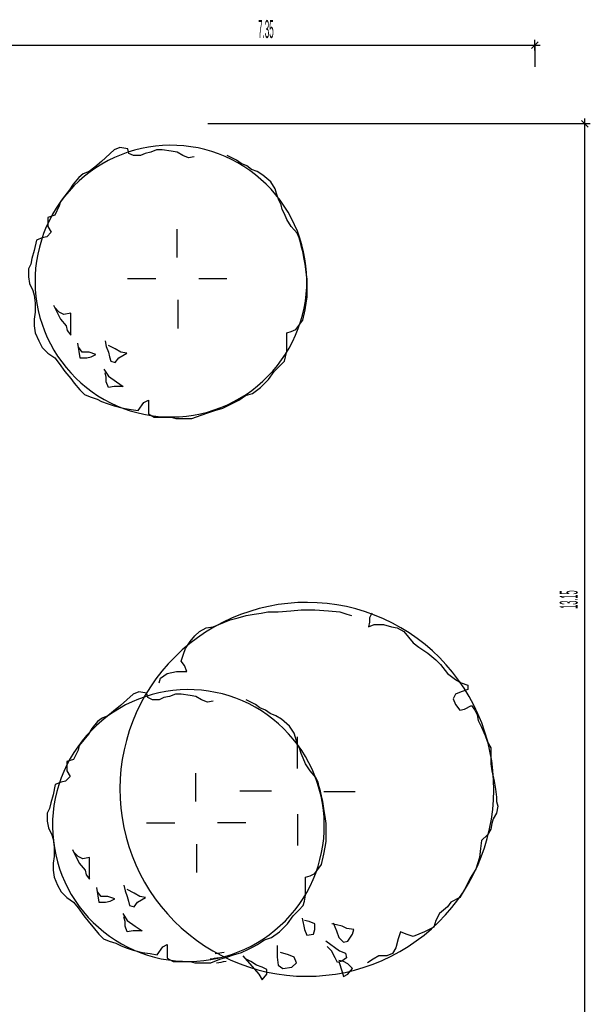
# Model space of a CAD drawing. Extents: x -9 to 2291, y 18 to 1401.
# Tile 17 of 19: x 63.47 to 71.39, y 95 to 108.67. Entities that reach past the tile are written whole.
import ezdxf

# ---------------------------------------------------------------- set-up
doc = ezdxf.new("R2010")
doc.units = 0
doc.linetypes.add('KCONTINUOUS', pattern=[0])
doc.layers.add('GRUNDRISS_BEMA_UNG', color=7, linetype='CONTINUOUS')
doc.layers.add('W01_GRUNDRISS', color=7, linetype='CONTINUOUS')

msp = doc.modelspace()

# ---------------------------------------------------------------- linework, layer by layer
at = {"layer": 'GRUNDRISS_BEMA_UNG', "color": 7, "linetype": 'KCONTINUOUS'}
for p, q in [((70.58, 108.274), (70.67, 108.364)), ((70.625, 108.244), (70.625, 108.394)), ((63.275, 108.319), (66.626, 108.319)), ((66.626, 108.319), (70.625, 108.319)), ((70.55, 108.319), (70.7, 108.319)), ((70.625, 108.319), (70.625, 108.019)), ((71.365, 107.181), (71.275, 107.271)), ((71.32, 107.151), (71.32, 107.301)), ((71.32, 107.226), (66.086, 107.226)), ((71.395, 107.226), (71.245, 107.226)), ((71.32, 94.076), (71.32, 107.226))]:
    msp.add_line(p, q, dxfattribs=at)
at = {"layer": 'W01_GRUNDRISS', "color": 7, "linetype": 'KCONTINUOUS'}
for p, q in [((64.783, 106.864), (64.608, 106.706)), ((64.862, 106.896), (64.783, 106.864)), ((64.973, 106.88), (64.862, 106.896)), ((64.989, 106.817), (64.973, 106.88)), ((65.291, 106.833), (65.212, 106.817)), ((65.37, 106.864), (65.291, 106.833)), ((65.45, 106.864), (65.37, 106.864)), ((65.577, 106.848), (65.45, 106.864)), ((65.656, 106.833), (65.577, 106.848)), ((65.735, 106.785), (65.656, 106.833)), ((64.608, 106.706), (64.513, 106.626)), ((65.053, 106.785), (64.989, 106.817)), ((65.148, 106.785), (65.053, 106.785)), ((65.212, 106.817), (65.148, 106.785)), ((65.815, 106.753), (65.735, 106.785)), ((65.894, 106.769), (65.815, 106.753)), ((66.418, 106.753), (66.354, 106.785)), ((66.481, 106.721), (66.418, 106.753)), ((66.545, 106.674), (66.481, 106.721)), ((64.434, 106.563), (64.354, 106.531)), ((64.513, 106.626), (64.434, 106.563)), ((66.624, 106.642), (66.545, 106.674)), ((66.688, 106.594), (66.624, 106.642)), ((66.767, 106.563), (66.688, 106.594)), ((66.846, 106.515), (66.767, 106.563)), ((64.291, 106.483), (64.212, 106.388)), ((64.354, 106.531), (64.291, 106.483)), ((66.957, 106.42), (66.846, 106.515)), ((67.021, 106.325), (66.957, 106.42)), ((64.164, 106.309), (64.1, 106.229)), ((64.212, 106.388), (64.164, 106.309)), ((67.037, 106.261), (67.021, 106.325)), ((64.037, 106.15), (64.021, 106.087)), ((64.1, 106.229), (64.037, 106.15)), ((67.069, 106.166), (67.037, 106.261)), ((67.1, 106.102), (67.069, 106.166)), ((64.021, 106.087), (63.958, 105.96)), ((67.116, 106.039), (67.1, 106.102)), ((67.148, 105.975), (67.116, 106.039)), ((63.958, 105.96), (63.862, 105.928)), ((63.862, 105.928), (63.862, 105.864)), ((63.862, 105.864), (63.862, 105.801)), ((67.18, 105.896), (67.148, 105.975)), ((67.243, 105.801), (67.18, 105.896)), ((63.862, 105.801), (63.91, 105.721)), ((65.656, 105.372), (65.656, 105.766)), ((67.323, 105.706), (67.243, 105.801)), ((63.704, 105.61), (63.672, 105.467)), ((63.783, 105.642), (63.704, 105.61)), ((63.846, 105.658), (63.783, 105.642)), ((63.91, 105.721), (63.846, 105.658)), ((67.354, 105.642), (67.323, 105.706)), ((67.37, 105.579), (67.354, 105.642)), ((63.672, 105.467), (63.64, 105.356)), ((67.386, 105.515), (67.37, 105.579)), ((67.402, 105.452), (67.386, 105.515)), ((63.64, 105.356), (63.624, 105.277)), ((67.418, 105.372), (67.402, 105.452)), ((67.434, 105.277), (67.418, 105.372)), ((63.624, 105.277), (63.593, 105.214)), ((63.593, 105.214), (63.593, 105.102)), ((67.45, 105.166), (67.434, 105.277)), ((63.593, 105.102), (63.608, 105.007)), ((65.364, 105.072), (64.97, 105.072)), ((65.957, 105.08), (66.35, 105.08)), ((67.465, 105.071), (67.45, 105.166)), ((67.465, 105.007), (67.465, 105.071)), ((63.608, 105.007), (63.656, 104.912)), ((63.656, 104.912), (63.672, 104.848)), ((67.465, 104.896), (67.465, 105.007)), ((63.672, 104.848), (63.688, 104.737)), ((65.665, 104.78), (65.665, 104.386)), ((67.45, 104.737), (67.465, 104.817)), ((67.465, 104.817), (67.465, 104.896)), ((63.688, 104.737), (63.688, 104.61)), ((63.942, 104.706), (64.037, 104.515)), ((64.021, 104.61), (63.958, 104.674)), ((67.402, 104.499), (67.434, 104.642)), ((67.434, 104.642), (67.45, 104.737)), ((63.688, 104.61), (63.672, 104.515)), ((63.672, 104.515), (63.672, 104.42)), ((64.085, 104.579), (64.021, 104.61)), ((64.037, 104.515), (64.116, 104.42)), ((64.18, 104.595), (64.085, 104.579)), ((64.18, 104.499), (64.18, 104.595)), ((64.18, 104.436), (64.18, 104.499)), ((67.307, 104.372), (67.402, 104.499)), ((63.672, 104.42), (63.688, 104.325)), ((64.116, 104.42), (64.132, 104.356)), ((64.18, 104.372), (64.18, 104.436)), ((64.18, 104.293), (64.18, 104.372)), ((67.243, 104.341), (67.307, 104.372)), ((63.688, 104.325), (63.735, 104.214)), ((64.132, 104.356), (64.18, 104.293)), ((67.18, 104.325), (67.243, 104.341)), ((67.18, 104.229), (67.18, 104.325)), ((67.18, 104.15), (67.18, 104.229)), ((63.735, 104.214), (63.783, 104.118)), ((63.783, 104.118), (63.862, 104.039)), ((64.275, 104.182), (64.307, 103.975)), ((64.339, 104.055), (64.291, 104.118)), ((64.656, 104.214), (64.672, 104.134)), ((64.672, 104.134), (64.704, 104.055)), ((64.799, 104.102), (64.704, 104.15)), ((64.878, 104.055), (64.799, 104.102)), ((67.18, 104.071), (67.18, 104.15)), ((63.862, 104.039), (63.958, 103.975)), ((63.958, 103.975), (64.021, 103.896)), ((64.307, 103.975), (64.402, 103.975)), ((64.434, 104.055), (64.339, 104.055)), ((64.402, 103.975), (64.466, 103.991)), ((64.529, 104.023), (64.434, 104.055)), ((64.466, 103.991), (64.529, 104.023)), ((64.704, 104.055), (64.719, 103.991)), ((64.719, 103.991), (64.735, 103.928)), ((64.799, 103.912), (64.846, 103.975)), ((64.846, 103.975), (64.958, 104.039)), ((64.958, 104.039), (64.878, 104.055)), ((67.148, 103.928), (67.164, 103.991)), ((67.164, 103.991), (67.18, 104.071)), ((64.021, 103.896), (64.1, 103.785)), ((64.64, 103.817), (64.704, 103.722)), ((64.735, 103.928), (64.799, 103.912)), ((67.005, 103.785), (67.084, 103.864)), ((67.084, 103.864), (67.148, 103.928)), ((64.1, 103.785), (64.18, 103.69)), ((64.18, 103.69), (64.227, 103.626)), ((64.672, 103.706), (64.656, 103.769)), ((64.672, 103.642), (64.672, 103.706)), ((64.704, 103.722), (64.815, 103.642)), ((66.926, 103.674), (67.005, 103.785)), ((64.227, 103.626), (64.307, 103.531)), ((64.704, 103.563), (64.672, 103.642)), ((64.783, 103.579), (64.704, 103.563)), ((64.846, 103.579), (64.783, 103.579)), ((64.815, 103.642), (64.91, 103.579)), ((64.91, 103.579), (64.846, 103.579)), ((66.704, 103.483), (66.815, 103.563)), ((66.815, 103.563), (66.926, 103.674)), ((64.307, 103.531), (64.37, 103.468)), ((64.37, 103.468), (64.45, 103.436)), ((64.45, 103.436), (64.545, 103.404)), ((64.545, 103.404), (64.608, 103.372)), ((66.513, 103.388), (66.608, 103.452)), ((66.608, 103.452), (66.704, 103.483)), ((64.608, 103.372), (64.688, 103.341)), ((64.688, 103.341), (64.783, 103.309)), ((64.783, 103.309), (64.91, 103.277)), ((64.91, 103.277), (65.021, 103.261)), ((65.116, 103.245), (65.196, 103.356)), ((65.196, 103.356), (65.259, 103.388)), ((65.259, 103.388), (65.259, 103.293)), ((65.259, 103.293), (65.259, 103.198)), ((66.18, 103.245), (66.291, 103.277)), ((66.291, 103.277), (66.386, 103.325)), ((66.386, 103.325), (66.45, 103.356)), ((66.45, 103.356), (66.513, 103.388)), ((65.021, 103.261), (65.116, 103.245)), ((65.259, 103.198), (65.338, 103.15)), ((65.338, 103.15), (65.45, 103.15)), ((65.45, 103.15), (65.513, 103.15)), ((65.513, 103.15), (65.577, 103.15)), ((65.577, 103.15), (65.64, 103.134)), ((65.64, 103.134), (65.719, 103.134)), ((65.719, 103.134), (65.783, 103.134)), ((65.783, 103.134), (65.862, 103.134)), ((65.862, 103.134), (65.989, 103.182)), ((65.989, 103.182), (66.084, 103.214)), ((66.084, 103.214), (66.18, 103.245)), ((66.506, 100.367), (66.617, 100.399)), ((66.617, 100.399), (66.728, 100.415)), ((66.728, 100.415), (66.823, 100.431)), ((66.823, 100.431), (66.918, 100.447)), ((66.918, 100.447), (67.061, 100.447)), ((67.061, 100.447), (67.236, 100.463)), ((67.236, 100.463), (67.379, 100.478)), ((67.379, 100.478), (67.569, 100.478)), ((67.569, 100.478), (67.759, 100.463)), ((67.759, 100.463), (67.918, 100.447)), ((67.918, 100.447), (68.013, 100.415)), ((68.013, 100.415), (68.077, 100.399)), ((68.363, 100.431), (68.331, 100.367)), ((66.156, 100.24), (66.236, 100.272)), ((66.236, 100.272), (66.394, 100.336)), ((66.394, 100.336), (66.506, 100.367)), ((68.331, 100.304), (68.315, 100.24)), ((68.315, 100.24), (68.394, 100.272)), ((68.331, 100.367), (68.331, 100.304)), ((68.394, 100.272), (68.458, 100.272)), ((68.458, 100.272), (68.521, 100.272)), ((68.521, 100.272), (68.632, 100.24)), ((65.902, 100.113), (65.966, 100.177)), ((65.966, 100.177), (66.061, 100.224)), ((66.061, 100.224), (66.156, 100.24)), ((68.632, 100.24), (68.712, 100.224)), ((68.712, 100.224), (68.807, 100.177)), ((68.807, 100.177), (68.871, 100.097)), ((65.775, 99.939), (65.839, 100.034)), ((65.839, 100.034), (65.902, 100.113)), ((68.871, 100.097), (68.934, 100.018)), ((68.934, 100.018), (69.013, 99.955)), ((65.712, 99.764), (65.744, 99.859)), ((65.744, 99.859), (65.775, 99.939)), ((69.013, 99.955), (69.14, 99.875)), ((69.14, 99.875), (69.251, 99.78)), ((65.76, 99.701), (65.712, 99.764)), ((69.251, 99.78), (69.315, 99.717)), ((69.315, 99.717), (69.41, 99.59)), ((65.426, 99.526), (65.521, 99.59)), ((65.521, 99.59), (65.585, 99.605)), ((65.585, 99.605), (65.648, 99.621)), ((65.648, 99.621), (65.728, 99.621)), ((65.728, 99.621), (65.791, 99.621)), ((65.791, 99.621), (65.76, 99.701)), ((69.41, 99.59), (69.521, 99.51)), ((65.41, 99.463), (65.426, 99.526)), ((69.521, 99.51), (69.601, 99.463)), ((69.601, 99.463), (69.696, 99.431)), ((65.045, 99.304), (64.871, 99.145)), ((65.125, 99.336), (65.045, 99.304)), ((65.236, 99.32), (65.125, 99.336)), ((65.252, 99.256), (65.236, 99.32)), ((65.633, 99.304), (65.553, 99.272)), ((65.712, 99.304), (65.633, 99.304)), ((65.839, 99.288), (65.712, 99.304)), ((69.521, 99.304), (69.49, 99.24)), ((69.601, 99.336), (69.521, 99.304)), ((69.696, 99.367), (69.601, 99.336)), ((69.696, 99.431), (69.696, 99.367)), ((65.315, 99.225), (65.252, 99.256)), ((65.41, 99.225), (65.315, 99.225)), ((65.474, 99.256), (65.41, 99.225)), ((65.553, 99.272), (65.474, 99.256)), ((65.918, 99.272), (65.839, 99.288)), ((65.998, 99.225), (65.918, 99.272)), ((66.077, 99.193), (65.998, 99.225)), ((66.156, 99.209), (66.077, 99.193)), ((66.68, 99.193), (66.617, 99.225)), ((66.744, 99.161), (66.68, 99.193)), ((69.49, 99.24), (69.521, 99.161)), ((64.775, 99.066), (64.696, 99.002)), ((64.871, 99.145), (64.775, 99.066)), ((66.807, 99.113), (66.744, 99.161)), ((66.886, 99.082), (66.807, 99.113)), ((66.95, 99.034), (66.886, 99.082)), ((67.029, 99.002), (66.95, 99.034)), ((69.521, 99.161), (69.585, 99.082)), ((69.585, 99.082), (69.648, 99.098)), ((69.648, 99.098), (69.744, 99.145)), ((69.744, 99.145), (69.791, 99.082)), ((69.791, 99.082), (69.823, 99.018)), ((64.553, 98.923), (64.474, 98.828)), ((64.617, 98.971), (64.553, 98.923)), ((64.696, 99.002), (64.617, 98.971)), ((67.109, 98.955), (67.029, 99.002)), ((67.22, 98.859), (67.109, 98.955)), ((69.823, 99.018), (69.839, 98.939)), ((69.839, 98.939), (69.886, 98.844)), ((64.474, 98.828), (64.426, 98.748)), ((67.283, 98.764), (67.22, 98.859)), ((67.299, 98.701), (67.283, 98.764)), ((69.886, 98.844), (69.934, 98.732)), ((64.363, 98.669), (64.299, 98.59)), ((64.426, 98.748), (64.363, 98.669)), ((67.331, 98.605), (67.299, 98.701)), ((67.331, 98.272), (67.331, 98.71)), ((69.934, 98.732), (69.966, 98.637)), ((69.966, 98.637), (70.013, 98.558)), ((64.283, 98.526), (64.22, 98.399)), ((64.299, 98.59), (64.283, 98.526)), ((67.363, 98.542), (67.331, 98.605)), ((67.379, 98.479), (67.363, 98.542)), ((67.41, 98.415), (67.379, 98.479)), ((70.013, 98.558), (70.013, 98.479)), ((70.013, 98.479), (70.013, 98.399)), ((64.22, 98.399), (64.125, 98.367)), ((64.125, 98.367), (64.125, 98.304)), ((67.442, 98.336), (67.41, 98.415)), ((70.013, 98.399), (70.013, 98.336)), ((64.125, 98.304), (64.125, 98.24)), ((64.125, 98.24), (64.172, 98.161)), ((65.918, 97.812), (65.918, 98.205)), ((67.506, 98.24), (67.442, 98.336)), ((67.585, 98.145), (67.506, 98.24)), ((70.013, 98.336), (70.029, 98.24)), ((70.029, 98.24), (70.061, 98.098)), ((64.045, 98.082), (63.966, 98.05)), ((64.109, 98.098), (64.045, 98.082)), ((64.172, 98.161), (64.109, 98.098)), ((67.617, 98.082), (67.585, 98.145)), ((67.632, 98.018), (67.617, 98.082)), ((70.061, 98.098), (70.077, 97.986)), ((63.966, 98.05), (63.934, 97.907)), ((66.968, 97.957), (66.53, 97.957)), ((67.648, 97.955), (67.632, 98.018)), ((67.664, 97.891), (67.648, 97.955)), ((67.694, 97.954), (68.131, 97.954)), ((70.077, 97.986), (70.093, 97.875)), ((63.902, 97.796), (63.887, 97.717)), ((63.934, 97.907), (63.902, 97.796)), ((67.68, 97.812), (67.664, 97.891)), ((67.696, 97.717), (67.68, 97.812)), ((70.093, 97.875), (70.093, 97.812)), ((70.093, 97.812), (70.109, 97.748)), ((63.887, 97.717), (63.855, 97.653)), ((67.712, 97.606), (67.696, 97.717)), ((70.109, 97.748), (70.093, 97.653)), ((63.855, 97.653), (63.855, 97.542)), ((63.855, 97.542), (63.871, 97.447)), ((66.219, 97.52), (66.612, 97.52)), ((67.331, 97.639), (67.331, 97.201)), ((67.728, 97.51), (67.712, 97.606)), ((70.045, 97.574), (70.029, 97.51)), ((70.093, 97.653), (70.045, 97.574)), ((63.871, 97.447), (63.918, 97.352)), ((65.626, 97.511), (65.233, 97.511)), ((67.728, 97.447), (67.728, 97.51)), ((67.728, 97.336), (67.728, 97.447)), ((70.013, 97.431), (69.966, 97.352)), ((70.029, 97.51), (70.013, 97.431)), ((63.918, 97.352), (63.934, 97.288)), ((63.934, 97.288), (63.95, 97.177)), ((67.712, 97.177), (67.728, 97.256)), ((67.728, 97.256), (67.728, 97.336)), ((69.886, 97.272), (69.87, 97.161)), ((69.966, 97.352), (69.886, 97.272)), ((63.95, 97.177), (63.95, 97.05)), ((64.204, 97.145), (64.299, 96.955)), ((64.283, 97.05), (64.22, 97.113)), ((65.927, 97.219), (65.927, 96.826)), ((67.696, 97.082), (67.712, 97.177)), ((69.87, 97.161), (69.855, 97.034)), ((63.95, 97.05), (63.934, 96.955)), ((64.347, 97.018), (64.283, 97.05)), ((64.442, 97.034), (64.347, 97.018)), ((64.442, 96.939), (64.442, 97.034)), ((67.664, 96.939), (67.696, 97.082)), ((69.855, 97.034), (69.807, 96.875)), ((63.934, 96.955), (63.934, 96.86)), ((63.934, 96.86), (63.95, 96.764)), ((64.299, 96.955), (64.379, 96.86)), ((64.379, 96.86), (64.395, 96.796)), ((64.442, 96.875), (64.442, 96.939)), ((64.442, 96.812), (64.442, 96.875)), ((67.569, 96.812), (67.664, 96.939)), ((69.807, 96.875), (69.728, 96.748)), ((63.95, 96.764), (63.998, 96.653)), ((64.395, 96.796), (64.442, 96.733)), ((64.442, 96.733), (64.442, 96.812)), ((67.442, 96.764), (67.506, 96.78)), ((67.442, 96.669), (67.442, 96.764)), ((67.506, 96.78), (67.569, 96.812)), ((69.728, 96.748), (69.648, 96.59)), ((63.998, 96.653), (64.045, 96.558)), ((64.537, 96.621), (64.569, 96.415)), ((64.918, 96.653), (64.934, 96.574)), ((64.934, 96.574), (64.966, 96.494)), ((65.061, 96.542), (64.966, 96.59)), ((67.442, 96.59), (67.442, 96.669)), ((67.442, 96.51), (67.442, 96.59)), ((69.648, 96.59), (69.585, 96.479)), ((64.045, 96.558), (64.125, 96.479)), ((64.125, 96.479), (64.22, 96.415)), ((64.601, 96.494), (64.553, 96.558)), ((64.696, 96.494), (64.601, 96.494)), ((64.664, 96.415), (64.728, 96.431)), ((64.791, 96.463), (64.696, 96.494)), ((64.728, 96.431), (64.791, 96.463)), ((64.966, 96.494), (64.982, 96.431)), ((64.982, 96.431), (64.998, 96.367)), ((65.141, 96.494), (65.061, 96.542)), ((65.109, 96.415), (65.22, 96.479)), ((65.22, 96.479), (65.141, 96.494)), ((67.41, 96.367), (67.426, 96.431)), ((67.426, 96.431), (67.442, 96.51)), ((69.585, 96.479), (69.458, 96.415)), ((64.22, 96.415), (64.283, 96.336)), ((64.283, 96.336), (64.363, 96.225)), ((64.569, 96.415), (64.664, 96.415)), ((64.998, 96.367), (65.061, 96.352)), ((65.061, 96.352), (65.109, 96.415)), ((67.267, 96.225), (67.347, 96.304)), ((67.347, 96.304), (67.41, 96.367)), ((69.41, 96.352), (69.299, 96.256)), ((69.458, 96.415), (69.41, 96.352)), ((64.363, 96.225), (64.442, 96.129)), ((64.902, 96.256), (64.966, 96.161)), ((64.934, 96.145), (64.918, 96.209)), ((64.966, 96.161), (65.077, 96.082)), ((67.188, 96.114), (67.267, 96.225)), ((67.394, 96.193), (67.426, 96.034)), ((67.49, 96.145), (67.426, 96.161)), ((69.251, 96.161), (69.22, 96.066)), ((69.299, 96.256), (69.251, 96.161)), ((64.442, 96.129), (64.49, 96.066)), ((64.49, 96.066), (64.569, 95.971)), ((64.934, 96.082), (64.934, 96.145)), ((64.966, 96.002), (64.934, 96.082)), ((65.045, 96.018), (64.966, 96.002)), ((65.109, 96.018), (65.045, 96.018)), ((65.077, 96.082), (65.172, 96.018)), ((65.172, 96.018), (65.109, 96.018)), ((67.077, 96.002), (67.188, 96.114)), ((67.426, 96.034), (67.458, 95.955)), ((67.569, 96.114), (67.49, 96.145)), ((67.553, 95.971), (67.569, 96.034)), ((67.569, 96.034), (67.569, 96.114)), ((67.871, 96.098), (67.807, 96.114)), ((67.823, 96.129), (67.871, 96.018)), ((67.95, 96.082), (67.871, 96.098)), ((67.871, 96.018), (67.902, 95.923)), ((68.013, 96.05), (67.95, 96.082)), ((68.109, 96.034), (68.013, 96.05)), ((68.093, 95.971), (68.109, 96.034)), ((69.22, 96.066), (69.093, 96.002)), ((64.569, 95.971), (64.633, 95.907)), ((64.633, 95.907), (64.712, 95.875)), ((66.775, 95.828), (66.871, 95.891)), ((66.871, 95.891), (66.966, 95.923)), ((66.966, 95.923), (67.077, 96.002)), ((67.458, 95.955), (67.553, 95.971)), ((67.724, 95.88), (67.914, 95.737)), ((67.902, 95.923), (67.966, 95.86)), ((68.029, 95.875), (68.093, 95.971)), ((68.728, 95.907), (68.696, 95.78)), ((68.759, 96.002), (68.728, 95.907)), ((68.839, 95.971), (68.759, 96.002)), ((68.934, 95.939), (68.839, 95.971)), ((69.013, 95.971), (68.934, 95.939)), ((69.093, 96.002), (69.013, 95.971)), ((64.712, 95.875), (64.807, 95.844)), ((64.807, 95.844), (64.871, 95.812)), ((64.871, 95.812), (64.95, 95.78)), ((64.95, 95.78), (65.045, 95.748)), ((65.045, 95.748), (65.172, 95.717)), ((65.379, 95.685), (65.458, 95.796)), ((65.458, 95.796), (65.521, 95.828)), ((65.521, 95.828), (65.521, 95.733)), ((66.553, 95.717), (66.648, 95.764)), ((66.648, 95.764), (66.712, 95.796)), ((66.712, 95.796), (66.775, 95.828)), ((67.045, 95.812), (67.045, 95.653)), ((67.803, 95.737), (67.74, 95.801)), ((67.966, 95.86), (68.029, 95.875)), ((68.696, 95.78), (68.648, 95.701)), ((65.172, 95.717), (65.283, 95.701)), ((65.283, 95.701), (65.379, 95.685)), ((65.521, 95.733), (65.521, 95.637)), ((65.521, 95.637), (65.601, 95.59)), ((66.125, 95.574), (66.252, 95.621)), ((66.252, 95.621), (66.347, 95.653)), ((66.347, 95.653), (66.442, 95.685)), ((66.442, 95.685), (66.553, 95.717)), ((66.569, 95.669), (66.791, 95.415)), ((66.68, 95.59), (66.617, 95.621)), ((67.045, 95.653), (67.061, 95.542)), ((67.204, 95.685), (67.093, 95.717)), ((67.283, 95.653), (67.204, 95.685)), ((67.315, 95.574), (67.283, 95.653)), ((67.851, 95.642), (67.803, 95.737)), ((67.883, 95.578), (67.851, 95.642)), ((67.966, 95.59), (67.902, 95.606)), ((67.914, 95.737), (67.994, 95.705)), ((68.01, 95.642), (67.946, 95.594)), ((67.994, 95.705), (68.01, 95.642)), ((68.378, 95.621), (68.299, 95.574)), ((68.458, 95.669), (68.378, 95.621)), ((68.569, 95.669), (68.458, 95.669)), ((68.648, 95.701), (68.569, 95.669)), ((65.601, 95.59), (65.712, 95.59)), ((65.712, 95.59), (65.775, 95.59)), ((65.775, 95.59), (65.839, 95.59)), ((65.839, 95.59), (65.902, 95.574)), ((65.902, 95.574), (65.982, 95.574)), ((65.982, 95.574), (66.045, 95.574)), ((66.045, 95.574), (66.125, 95.574)), ((66.76, 95.542), (66.68, 95.59)), ((66.839, 95.51), (66.76, 95.542)), ((66.902, 95.479), (66.839, 95.51)), ((66.902, 95.415), (66.902, 95.479)), ((67.061, 95.542), (67.125, 95.494)), ((67.125, 95.494), (67.252, 95.51)), ((67.252, 95.51), (67.315, 95.574)), ((67.946, 95.594), (67.883, 95.578)), ((67.902, 95.59), (67.95, 95.447)), ((68.029, 95.558), (67.966, 95.59)), ((68.093, 95.494), (68.029, 95.558)), ((68.029, 95.415), (68.093, 95.494)), ((66.791, 95.415), (66.839, 95.336)), ((66.839, 95.336), (66.902, 95.415)), ((67.95, 95.447), (67.966, 95.383)), ((67.966, 95.383), (68.029, 95.415))]:
    msp.add_line(p, q, dxfattribs=at)
at = {"layer": 'W01_GRUNDRISS', "color": 137, "linetype": 'KCONTINUOUS'}
for p, q in [((64.972, 106.832), (64.88, 106.798)), ((64.972, 106.832), (64.88, 106.798)), ((65.067, 106.861), (64.972, 106.832)), ((65.067, 106.861), (64.972, 106.832)), ((65.163, 106.884), (65.067, 106.861)), ((65.163, 106.884), (65.067, 106.861)), ((65.26, 106.903), (65.163, 106.884)), ((65.26, 106.903), (65.163, 106.884)), ((65.358, 106.917), (65.26, 106.903)), ((65.358, 106.917), (65.26, 106.903)), ((65.456, 106.926), (65.358, 106.917)), ((65.456, 106.926), (65.358, 106.917)), ((65.555, 106.929), (65.456, 106.926)), ((65.555, 106.929), (65.456, 106.926)), ((65.654, 106.928), (65.555, 106.929)), ((65.654, 106.928), (65.555, 106.929)), ((65.752, 106.921), (65.654, 106.928)), ((65.752, 106.921), (65.654, 106.928)), ((65.85, 106.909), (65.752, 106.921)), ((65.85, 106.909), (65.752, 106.921)), ((65.948, 106.892), (65.85, 106.909)), ((65.948, 106.892), (65.85, 106.909)), ((66.044, 106.869), (65.948, 106.892)), ((66.044, 106.869), (65.948, 106.892)), ((66.139, 106.842), (66.044, 106.869)), ((66.139, 106.842), (66.044, 106.869)), ((66.232, 106.81), (66.139, 106.842)), ((66.232, 106.81), (66.139, 106.842)), ((64.7, 106.716), (64.613, 106.668)), ((64.7, 106.716), (64.613, 106.668)), ((64.789, 106.759), (64.7, 106.716)), ((64.789, 106.759), (64.7, 106.716)), ((64.88, 106.798), (64.789, 106.759)), ((64.88, 106.798), (64.789, 106.759)), ((66.324, 106.773), (66.232, 106.81)), ((66.324, 106.773), (66.232, 106.81)), ((66.413, 106.731), (66.324, 106.773)), ((66.413, 106.731), (66.324, 106.773)), ((66.501, 106.685), (66.413, 106.731)), ((66.501, 106.685), (66.413, 106.731)), ((66.585, 106.634), (66.501, 106.685)), ((66.585, 106.634), (66.501, 106.685)), ((64.449, 106.559), (64.371, 106.498)), ((64.449, 106.559), (64.371, 106.498)), ((64.53, 106.615), (64.449, 106.559)), ((64.53, 106.615), (64.449, 106.559)), ((64.613, 106.668), (64.53, 106.615)), ((64.613, 106.668), (64.53, 106.615)), ((66.667, 106.579), (66.585, 106.634)), ((66.667, 106.579), (66.585, 106.634)), ((66.746, 106.519), (66.667, 106.579)), ((66.746, 106.519), (66.667, 106.579)), ((64.296, 106.433), (64.225, 106.364)), ((64.296, 106.433), (64.225, 106.364)), ((64.371, 106.498), (64.296, 106.433)), ((64.371, 106.498), (64.296, 106.433)), ((66.822, 106.456), (66.746, 106.519)), ((66.822, 106.456), (66.746, 106.519)), ((66.894, 106.389), (66.822, 106.456)), ((66.894, 106.389), (66.822, 106.456)), ((64.158, 106.292), (64.094, 106.216)), ((64.158, 106.292), (64.094, 106.216)), ((64.225, 106.364), (64.158, 106.292)), ((64.225, 106.364), (64.158, 106.292)), ((66.963, 106.318), (66.894, 106.389)), ((66.963, 106.318), (66.894, 106.389)), ((67.028, 106.243), (66.963, 106.318)), ((67.028, 106.243), (66.963, 106.318)), ((64.035, 106.138), (63.98, 106.056)), ((64.035, 106.138), (63.98, 106.056)), ((64.094, 106.216), (64.035, 106.138)), ((64.094, 106.216), (64.035, 106.138)), ((67.089, 106.165), (67.028, 106.243)), ((67.089, 106.165), (67.028, 106.243)), ((67.145, 106.084), (67.089, 106.165)), ((67.145, 106.084), (67.089, 106.165)), ((63.98, 106.056), (63.929, 105.971)), ((63.98, 106.056), (63.929, 105.971)), ((67.198, 106), (67.145, 106.084)), ((67.198, 106), (67.145, 106.084)), ((67.246, 105.914), (67.198, 106)), ((67.246, 105.914), (67.198, 106)), ((63.883, 105.884), (63.841, 105.794)), ((63.883, 105.884), (63.841, 105.794)), ((63.929, 105.971), (63.883, 105.884)), ((63.929, 105.971), (63.883, 105.884)), ((67.289, 105.825), (67.246, 105.914)), ((67.289, 105.825), (67.246, 105.914)), ((63.841, 105.794), (63.804, 105.702)), ((63.841, 105.794), (63.804, 105.702)), ((67.328, 105.734), (67.289, 105.825)), ((67.328, 105.734), (67.289, 105.825)), ((67.361, 105.641), (67.328, 105.734)), ((67.361, 105.641), (67.328, 105.734)), ((63.772, 105.609), (63.745, 105.514)), ((63.772, 105.609), (63.745, 105.514)), ((63.804, 105.702), (63.772, 105.609)), ((63.804, 105.702), (63.772, 105.609)), ((67.39, 105.547), (67.361, 105.641)), ((67.39, 105.547), (67.361, 105.641)), ((63.745, 105.514), (63.722, 105.418)), ((63.745, 105.514), (63.722, 105.418)), ((67.414, 105.451), (67.39, 105.547)), ((67.414, 105.451), (67.39, 105.547)), ((63.705, 105.32), (63.693, 105.222)), ((63.705, 105.32), (63.693, 105.222)), ((63.722, 105.418), (63.705, 105.32)), ((63.722, 105.418), (63.705, 105.32)), ((67.433, 105.354), (67.414, 105.451)), ((67.433, 105.354), (67.414, 105.451)), ((67.447, 105.256), (67.433, 105.354)), ((67.447, 105.256), (67.433, 105.354)), ((63.693, 105.222), (63.686, 105.124)), ((63.693, 105.222), (63.686, 105.124)), ((67.456, 105.158), (67.447, 105.256)), ((67.456, 105.158), (67.447, 105.256)), ((63.686, 105.124), (63.685, 105.025)), ((63.686, 105.124), (63.685, 105.025)), ((67.459, 105.059), (67.456, 105.158)), ((67.459, 105.059), (67.456, 105.158)), ((67.457, 104.96), (67.459, 105.059)), ((67.457, 104.96), (67.459, 105.059)), ((63.685, 105.025), (63.688, 104.926)), ((63.685, 105.025), (63.688, 104.926)), ((63.688, 104.926), (63.697, 104.828)), ((63.688, 104.926), (63.697, 104.828)), ((67.45, 104.862), (67.457, 104.96)), ((67.45, 104.862), (67.457, 104.96)), ((63.697, 104.828), (63.711, 104.73)), ((63.697, 104.828), (63.711, 104.73)), ((67.438, 104.764), (67.45, 104.862)), ((67.438, 104.764), (67.45, 104.862)), ((63.711, 104.73), (63.729, 104.633)), ((63.711, 104.73), (63.729, 104.633)), ((63.729, 104.633), (63.753, 104.537)), ((63.729, 104.633), (63.753, 104.537)), ((67.399, 104.57), (67.421, 104.666)), ((67.399, 104.57), (67.421, 104.666)), ((67.421, 104.666), (67.438, 104.764)), ((67.421, 104.666), (67.438, 104.764)), ((63.753, 104.537), (63.782, 104.443)), ((63.753, 104.537), (63.782, 104.443)), ((67.372, 104.475), (67.399, 104.57)), ((67.372, 104.475), (67.399, 104.57)), ((63.782, 104.443), (63.816, 104.35)), ((63.782, 104.443), (63.816, 104.35)), ((67.303, 104.29), (67.34, 104.382)), ((67.303, 104.29), (67.34, 104.382)), ((67.34, 104.382), (67.372, 104.475)), ((67.34, 104.382), (67.372, 104.475)), ((63.816, 104.35), (63.855, 104.259)), ((63.816, 104.35), (63.855, 104.259)), ((63.855, 104.259), (63.898, 104.17)), ((63.855, 104.259), (63.898, 104.17)), ((67.261, 104.2), (67.303, 104.29)), ((67.261, 104.2), (67.303, 104.29)), ((63.898, 104.17), (63.946, 104.084)), ((63.898, 104.17), (63.946, 104.084)), ((67.164, 104.029), (67.215, 104.113)), ((67.164, 104.029), (67.215, 104.113)), ((67.215, 104.113), (67.261, 104.2)), ((67.215, 104.113), (67.261, 104.2)), ((63.946, 104.084), (63.998, 104)), ((63.946, 104.084), (63.998, 104)), ((63.998, 104), (64.055, 103.919)), ((63.998, 104), (64.055, 103.919)), ((67.109, 103.947), (67.164, 104.029)), ((67.109, 103.947), (67.164, 104.029)), ((64.055, 103.919), (64.116, 103.841)), ((64.055, 103.919), (64.116, 103.841)), ((64.116, 103.841), (64.181, 103.767)), ((64.116, 103.841), (64.181, 103.767)), ((66.986, 103.792), (67.049, 103.868)), ((66.986, 103.792), (67.049, 103.868)), ((67.049, 103.868), (67.109, 103.947)), ((67.049, 103.868), (67.109, 103.947)), ((64.181, 103.767), (64.249, 103.696)), ((64.181, 103.767), (64.249, 103.696)), ((64.249, 103.696), (64.322, 103.628)), ((64.249, 103.696), (64.322, 103.628)), ((66.847, 103.651), (66.918, 103.72)), ((66.847, 103.651), (66.918, 103.72)), ((66.918, 103.72), (66.986, 103.792)), ((66.918, 103.72), (66.986, 103.792)), ((64.322, 103.628), (64.397, 103.565)), ((64.322, 103.628), (64.397, 103.565)), ((64.397, 103.565), (64.476, 103.505)), ((64.397, 103.565), (64.476, 103.505)), ((66.695, 103.525), (66.773, 103.586)), ((66.695, 103.525), (66.773, 103.586)), ((66.773, 103.586), (66.847, 103.651)), ((66.773, 103.586), (66.847, 103.651)), ((64.476, 103.505), (64.558, 103.45)), ((64.476, 103.505), (64.558, 103.45)), ((64.558, 103.45), (64.643, 103.399)), ((64.558, 103.45), (64.643, 103.399)), ((66.444, 103.368), (66.53, 103.416)), ((66.444, 103.368), (66.53, 103.416)), ((66.53, 103.416), (66.614, 103.469)), ((66.53, 103.416), (66.614, 103.469)), ((66.614, 103.469), (66.695, 103.525)), ((66.614, 103.469), (66.695, 103.525)), ((64.643, 103.399), (64.73, 103.353)), ((64.643, 103.399), (64.73, 103.353)), ((64.73, 103.353), (64.82, 103.311)), ((64.73, 103.353), (64.82, 103.311)), ((64.82, 103.311), (64.911, 103.274)), ((64.82, 103.311), (64.911, 103.274)), ((64.911, 103.274), (65.005, 103.242)), ((64.911, 103.274), (65.005, 103.242)), ((66.171, 103.252), (66.264, 103.286)), ((66.171, 103.252), (66.264, 103.286)), ((66.264, 103.286), (66.355, 103.325)), ((66.264, 103.286), (66.355, 103.325)), ((66.355, 103.325), (66.444, 103.368)), ((66.355, 103.325), (66.444, 103.368)), ((65.005, 103.242), (65.1, 103.215)), ((65.005, 103.242), (65.1, 103.215)), ((65.1, 103.215), (65.196, 103.193)), ((65.1, 103.215), (65.196, 103.193)), ((65.196, 103.193), (65.293, 103.175)), ((65.196, 103.193), (65.293, 103.175)), ((65.293, 103.175), (65.392, 103.163)), ((65.293, 103.175), (65.392, 103.163)), ((65.392, 103.163), (65.49, 103.157)), ((65.392, 103.163), (65.49, 103.157)), ((65.49, 103.157), (65.589, 103.155)), ((65.49, 103.157), (65.589, 103.155)), ((65.589, 103.155), (65.688, 103.158)), ((65.589, 103.155), (65.688, 103.158)), ((65.688, 103.158), (65.786, 103.167)), ((65.688, 103.158), (65.786, 103.167)), ((65.786, 103.167), (65.884, 103.181)), ((65.786, 103.167), (65.884, 103.181)), ((65.884, 103.181), (65.981, 103.2)), ((65.884, 103.181), (65.981, 103.2)), ((65.981, 103.2), (66.077, 103.224)), ((65.981, 103.2), (66.077, 103.224)), ((66.077, 103.224), (66.171, 103.252)), ((66.077, 103.224), (66.171, 103.252)), ((67.062, 100.549), (66.928, 100.524)), ((67.062, 100.549), (66.928, 100.524)), ((67.197, 100.566), (67.062, 100.549)), ((67.197, 100.566), (67.062, 100.549)), ((67.333, 100.576), (67.197, 100.566)), ((67.333, 100.576), (67.197, 100.566)), ((67.468, 100.579), (67.333, 100.576)), ((67.468, 100.579), (67.333, 100.576)), ((67.604, 100.575), (67.468, 100.579)), ((67.604, 100.575), (67.468, 100.579)), ((67.74, 100.564), (67.604, 100.575)), ((67.74, 100.564), (67.604, 100.575)), ((67.875, 100.546), (67.74, 100.564)), ((67.875, 100.546), (67.74, 100.564)), ((68.008, 100.521), (67.875, 100.546)), ((68.008, 100.521), (67.875, 100.546)), ((66.537, 100.41), (66.411, 100.359)), ((66.537, 100.41), (66.411, 100.359)), ((66.666, 100.455), (66.537, 100.41)), ((66.666, 100.455), (66.537, 100.41)), ((66.796, 100.493), (66.666, 100.455)), ((66.796, 100.493), (66.666, 100.455)), ((66.928, 100.524), (66.796, 100.493)), ((66.928, 100.524), (66.796, 100.493)), ((68.14, 100.488), (68.008, 100.521)), ((68.14, 100.488), (68.008, 100.521)), ((68.271, 100.449), (68.14, 100.488)), ((68.271, 100.449), (68.14, 100.488)), ((68.399, 100.403), (68.271, 100.449)), ((68.399, 100.403), (68.271, 100.449)), ((68.524, 100.351), (68.399, 100.403)), ((68.524, 100.351), (68.399, 100.403)), ((66.288, 100.3), (66.169, 100.236)), ((66.288, 100.3), (66.169, 100.236)), ((66.411, 100.359), (66.288, 100.3)), ((66.411, 100.359), (66.288, 100.3)), ((68.646, 100.292), (68.524, 100.351)), ((68.646, 100.292), (68.524, 100.351)), ((68.766, 100.227), (68.646, 100.292)), ((68.766, 100.227), (68.646, 100.292)), ((66.053, 100.165), (65.94, 100.089)), ((66.053, 100.165), (65.94, 100.089)), ((66.169, 100.236), (66.053, 100.165)), ((66.169, 100.236), (66.053, 100.165)), ((68.881, 100.155), (68.766, 100.227)), ((68.881, 100.155), (68.766, 100.227)), ((68.993, 100.078), (68.881, 100.155)), ((68.993, 100.078), (68.881, 100.155)), ((65.832, 100.006), (65.728, 99.918)), ((65.832, 100.006), (65.728, 99.918)), ((65.94, 100.089), (65.832, 100.006)), ((65.94, 100.089), (65.832, 100.006)), ((69.101, 99.995), (68.993, 100.078)), ((69.101, 99.995), (68.993, 100.078)), ((69.204, 99.906), (69.101, 99.995)), ((69.204, 99.906), (69.101, 99.995)), ((65.728, 99.918), (65.629, 99.825)), ((65.728, 99.918), (65.629, 99.825)), ((69.302, 99.812), (69.204, 99.906)), ((69.302, 99.812), (69.204, 99.906)), ((65.535, 99.727), (65.447, 99.624)), ((65.535, 99.727), (65.447, 99.624)), ((65.629, 99.825), (65.535, 99.727)), ((65.629, 99.825), (65.535, 99.727)), ((69.395, 99.713), (69.302, 99.812)), ((69.395, 99.713), (69.302, 99.812)), ((69.483, 99.609), (69.395, 99.713)), ((69.483, 99.609), (69.395, 99.713)), ((65.447, 99.624), (65.364, 99.516)), ((65.447, 99.624), (65.364, 99.516)), ((69.566, 99.501), (69.483, 99.609)), ((69.566, 99.501), (69.483, 99.609)), ((65.364, 99.516), (65.286, 99.404)), ((65.364, 99.516), (65.286, 99.404)), ((69.642, 99.389), (69.566, 99.501)), ((69.642, 99.389), (69.566, 99.501)), ((65.286, 99.404), (65.215, 99.289)), ((65.286, 99.404), (65.215, 99.289)), ((65.405, 99.322), (65.309, 99.298)), ((65.405, 99.322), (65.309, 99.298)), ((65.502, 99.341), (65.405, 99.322)), ((65.502, 99.341), (65.405, 99.322)), ((65.6, 99.355), (65.502, 99.341)), ((65.6, 99.355), (65.502, 99.341)), ((65.698, 99.364), (65.6, 99.355)), ((65.698, 99.364), (65.6, 99.355)), ((65.797, 99.367), (65.698, 99.364)), ((65.797, 99.367), (65.698, 99.364)), ((65.896, 99.365), (65.797, 99.367)), ((65.896, 99.365), (65.797, 99.367)), ((65.994, 99.359), (65.896, 99.365)), ((65.994, 99.359), (65.896, 99.365)), ((66.092, 99.347), (65.994, 99.359)), ((66.092, 99.347), (65.994, 99.359)), ((66.19, 99.329), (66.092, 99.347)), ((66.19, 99.329), (66.092, 99.347)), ((66.286, 99.307), (66.19, 99.329)), ((66.286, 99.307), (66.19, 99.329)), ((66.381, 99.28), (66.286, 99.307)), ((66.381, 99.28), (66.286, 99.307)), ((69.713, 99.273), (69.642, 99.389)), ((69.713, 99.273), (69.642, 99.389)), ((65.031, 99.197), (64.942, 99.154)), ((65.031, 99.197), (64.942, 99.154)), ((65.122, 99.236), (65.031, 99.197)), ((65.122, 99.236), (65.031, 99.197)), ((65.149, 99.17), (65.09, 99.047)), ((65.149, 99.17), (65.09, 99.047)), ((65.215, 99.269), (65.122, 99.236)), ((65.215, 99.269), (65.122, 99.236)), ((65.215, 99.289), (65.149, 99.17)), ((65.215, 99.289), (65.149, 99.17)), ((65.309, 99.298), (65.215, 99.269)), ((65.309, 99.298), (65.215, 99.269)), ((66.474, 99.248), (66.381, 99.28)), ((66.474, 99.248), (66.381, 99.28)), ((66.566, 99.211), (66.474, 99.248)), ((66.566, 99.211), (66.474, 99.248)), ((66.656, 99.169), (66.566, 99.211)), ((66.656, 99.169), (66.566, 99.211)), ((66.743, 99.123), (66.656, 99.169)), ((66.743, 99.123), (66.656, 99.169)), ((69.777, 99.153), (69.713, 99.273)), ((69.777, 99.153), (69.713, 99.273)), ((64.772, 99.053), (64.691, 98.997)), ((64.772, 99.053), (64.691, 98.997)), ((64.856, 99.106), (64.772, 99.053)), ((64.856, 99.106), (64.772, 99.053)), ((64.942, 99.154), (64.856, 99.106)), ((64.942, 99.154), (64.856, 99.106)), ((65.09, 99.047), (65.038, 98.922)), ((65.09, 99.047), (65.038, 98.922)), ((66.828, 99.072), (66.743, 99.123)), ((66.828, 99.072), (66.743, 99.123)), ((66.909, 99.017), (66.828, 99.072)), ((66.909, 99.017), (66.828, 99.072)), ((69.835, 99.03), (69.777, 99.153)), ((69.835, 99.03), (69.777, 99.153)), ((69.887, 98.904), (69.835, 99.03)), ((69.887, 98.904), (69.835, 99.03)), ((64.613, 98.936), (64.539, 98.871)), ((64.613, 98.936), (64.539, 98.871)), ((64.691, 98.997), (64.613, 98.936)), ((64.691, 98.997), (64.613, 98.936)), ((65.038, 98.922), (64.992, 98.794)), ((65.038, 98.922), (64.992, 98.794)), ((66.988, 98.957), (66.909, 99.017)), ((66.988, 98.957), (66.909, 99.017)), ((67.064, 98.894), (66.988, 98.957)), ((67.064, 98.894), (66.988, 98.957)), ((67.136, 98.826), (67.064, 98.894)), ((67.136, 98.826), (67.064, 98.894)), ((69.932, 98.776), (69.887, 98.904)), ((69.932, 98.776), (69.887, 98.904)), ((64.467, 98.802), (64.4, 98.73)), ((64.467, 98.802), (64.4, 98.73)), ((64.539, 98.871), (64.467, 98.802)), ((64.539, 98.871), (64.467, 98.802)), ((64.992, 98.794), (64.953, 98.663)), ((64.992, 98.794), (64.953, 98.663)), ((67.205, 98.755), (67.136, 98.826)), ((67.205, 98.755), (67.136, 98.826)), ((67.27, 98.681), (67.205, 98.755)), ((67.27, 98.681), (67.205, 98.755)), ((69.97, 98.645), (69.932, 98.776)), ((69.97, 98.645), (69.932, 98.776)), ((64.337, 98.654), (64.277, 98.575)), ((64.337, 98.654), (64.277, 98.575)), ((64.4, 98.73), (64.337, 98.654)), ((64.4, 98.73), (64.337, 98.654)), ((64.953, 98.663), (64.921, 98.531)), ((64.953, 98.663), (64.921, 98.531)), ((67.331, 98.603), (67.27, 98.681)), ((67.331, 98.603), (67.27, 98.681)), ((70.001, 98.513), (69.97, 98.645)), ((70.001, 98.513), (69.97, 98.645)), ((64.222, 98.493), (64.171, 98.409)), ((64.222, 98.493), (64.171, 98.409)), ((64.277, 98.575), (64.222, 98.493)), ((64.277, 98.575), (64.222, 98.493)), ((64.921, 98.531), (64.896, 98.398)), ((64.921, 98.531), (64.896, 98.398)), ((67.387, 98.522), (67.331, 98.603)), ((67.387, 98.522), (67.331, 98.603)), ((67.44, 98.438), (67.387, 98.522)), ((67.44, 98.438), (67.387, 98.522)), ((70.026, 98.379), (70.001, 98.513)), ((70.026, 98.379), (70.001, 98.513)), ((64.171, 98.409), (64.125, 98.321)), ((64.171, 98.409), (64.125, 98.321)), ((64.896, 98.398), (64.877, 98.263)), ((64.896, 98.398), (64.877, 98.263)), ((67.488, 98.352), (67.44, 98.438)), ((67.488, 98.352), (67.44, 98.438)), ((67.531, 98.263), (67.488, 98.352)), ((67.531, 98.263), (67.488, 98.352)), ((70.043, 98.244), (70.026, 98.379)), ((70.043, 98.244), (70.026, 98.379)), ((64.083, 98.232), (64.046, 98.14)), ((64.083, 98.232), (64.046, 98.14)), ((64.125, 98.321), (64.083, 98.232)), ((64.125, 98.321), (64.083, 98.232)), ((64.877, 98.263), (64.866, 98.127)), ((64.877, 98.263), (64.866, 98.127)), ((67.57, 98.172), (67.531, 98.263)), ((67.57, 98.172), (67.531, 98.263)), ((70.053, 98.109), (70.043, 98.244)), ((70.053, 98.109), (70.043, 98.244)), ((64.046, 98.14), (64.014, 98.047)), ((64.046, 98.14), (64.014, 98.047)), ((64.866, 98.127), (64.862, 97.992)), ((64.866, 98.127), (64.862, 97.992)), ((67.604, 98.079), (67.57, 98.172)), ((67.604, 98.079), (67.57, 98.172)), ((67.632, 97.985), (67.604, 98.079)), ((67.632, 97.985), (67.604, 98.079)), ((70.056, 97.973), (70.053, 98.109)), ((70.056, 97.973), (70.053, 98.109)), ((63.987, 97.952), (63.964, 97.856)), ((63.987, 97.952), (63.964, 97.856)), ((64.014, 98.047), (63.987, 97.952)), ((64.014, 98.047), (63.987, 97.952)), ((64.862, 97.992), (64.865, 97.856)), ((64.862, 97.992), (64.865, 97.856)), ((67.656, 97.889), (67.632, 97.985)), ((67.656, 97.889), (67.632, 97.985)), ((70.052, 97.837), (70.056, 97.973)), ((70.052, 97.837), (70.056, 97.973)), ((63.964, 97.856), (63.947, 97.758)), ((63.964, 97.856), (63.947, 97.758)), ((64.865, 97.856), (64.875, 97.72)), ((64.865, 97.856), (64.875, 97.72)), ((67.675, 97.792), (67.656, 97.889)), ((67.675, 97.792), (67.656, 97.889)), ((70.041, 97.702), (70.052, 97.837)), ((70.041, 97.702), (70.052, 97.837)), ((63.935, 97.66), (63.928, 97.562)), ((63.935, 97.66), (63.928, 97.562)), ((63.947, 97.758), (63.935, 97.66)), ((63.947, 97.758), (63.935, 97.66)), ((64.875, 97.72), (64.893, 97.585)), ((64.875, 97.72), (64.893, 97.585)), ((67.689, 97.694), (67.675, 97.792)), ((67.689, 97.694), (67.675, 97.792)), ((67.698, 97.596), (67.689, 97.694)), ((67.698, 97.596), (67.689, 97.694)), ((70.023, 97.567), (70.041, 97.702)), ((70.023, 97.567), (70.041, 97.702)), ((63.928, 97.562), (63.927, 97.463)), ((63.928, 97.562), (63.927, 97.463)), ((64.893, 97.585), (64.917, 97.451)), ((64.893, 97.585), (64.917, 97.451)), ((67.701, 97.497), (67.698, 97.596)), ((67.701, 97.497), (67.698, 97.596)), ((69.997, 97.433), (70.023, 97.567)), ((69.997, 97.433), (70.023, 97.567)), ((63.927, 97.463), (63.93, 97.364)), ((63.927, 97.463), (63.93, 97.364)), ((64.917, 97.451), (64.948, 97.319)), ((64.917, 97.451), (64.948, 97.319)), ((67.693, 97.3), (67.699, 97.398)), ((67.693, 97.3), (67.699, 97.398)), ((67.699, 97.398), (67.701, 97.497)), ((67.699, 97.398), (67.701, 97.497)), ((69.965, 97.301), (69.997, 97.433)), ((69.965, 97.301), (69.997, 97.433)), ((63.93, 97.364), (63.939, 97.266)), ((63.93, 97.364), (63.939, 97.266)), ((63.939, 97.266), (63.953, 97.168)), ((63.939, 97.266), (63.953, 97.168)), ((64.948, 97.319), (64.986, 97.189)), ((64.948, 97.319), (64.986, 97.189)), ((67.681, 97.202), (67.693, 97.3)), ((67.681, 97.202), (67.693, 97.3)), ((69.926, 97.171), (69.965, 97.301)), ((69.926, 97.171), (69.965, 97.301)), ((63.953, 97.168), (63.972, 97.071)), ((63.953, 97.168), (63.972, 97.071)), ((64.986, 97.189), (65.031, 97.06)), ((64.986, 97.189), (65.031, 97.06)), ((67.663, 97.104), (67.681, 97.202)), ((67.663, 97.104), (67.681, 97.202)), ((69.88, 97.043), (69.926, 97.171)), ((69.88, 97.043), (69.926, 97.171)), ((63.972, 97.071), (63.995, 96.975)), ((63.972, 97.071), (63.995, 96.975)), ((63.995, 96.975), (64.024, 96.88)), ((63.995, 96.975), (64.024, 96.88)), ((65.031, 97.06), (65.083, 96.934)), ((65.031, 97.06), (65.083, 96.934)), ((67.614, 96.913), (67.641, 97.008)), ((67.614, 96.913), (67.641, 97.008)), ((67.641, 97.008), (67.663, 97.104)), ((67.641, 97.008), (67.663, 97.104)), ((69.828, 96.917), (69.88, 97.043)), ((69.828, 96.917), (69.88, 97.043)), ((64.024, 96.88), (64.058, 96.788)), ((64.024, 96.88), (64.058, 96.788)), ((65.083, 96.934), (65.141, 96.812)), ((65.083, 96.934), (65.141, 96.812)), ((67.582, 96.819), (67.614, 96.913)), ((67.582, 96.819), (67.614, 96.913)), ((69.769, 96.795), (69.828, 96.917)), ((69.769, 96.795), (69.828, 96.917)), ((64.058, 96.788), (64.097, 96.697)), ((64.058, 96.788), (64.097, 96.697)), ((65.141, 96.812), (65.205, 96.692)), ((65.141, 96.812), (65.205, 96.692)), ((67.503, 96.638), (67.545, 96.728)), ((67.503, 96.638), (67.545, 96.728)), ((67.545, 96.728), (67.582, 96.819)), ((67.545, 96.728), (67.582, 96.819)), ((69.704, 96.676), (69.769, 96.795)), ((69.704, 96.676), (69.769, 96.795)), ((64.097, 96.697), (64.14, 96.608)), ((64.097, 96.697), (64.14, 96.608)), ((64.14, 96.608), (64.188, 96.522)), ((64.14, 96.608), (64.188, 96.522)), ((65.205, 96.692), (65.276, 96.576)), ((65.205, 96.692), (65.276, 96.576)), ((65.276, 96.576), (65.353, 96.463)), ((65.276, 96.576), (65.353, 96.463)), ((67.457, 96.551), (67.503, 96.638)), ((67.457, 96.551), (67.503, 96.638)), ((69.632, 96.56), (69.704, 96.676)), ((69.632, 96.56), (69.704, 96.676)), ((64.188, 96.522), (64.241, 96.438)), ((64.188, 96.522), (64.241, 96.438)), ((64.241, 96.438), (64.297, 96.357)), ((64.241, 96.438), (64.297, 96.357)), ((65.353, 96.463), (65.435, 96.355)), ((65.353, 96.463), (65.435, 96.355)), ((67.351, 96.384), (67.406, 96.466)), ((67.351, 96.384), (67.406, 96.466)), ((67.406, 96.466), (67.457, 96.551)), ((67.406, 96.466), (67.457, 96.551)), ((69.472, 96.341), (69.555, 96.448)), ((69.472, 96.341), (69.555, 96.448)), ((69.555, 96.448), (69.632, 96.56)), ((69.555, 96.448), (69.632, 96.56)), ((64.297, 96.357), (64.358, 96.279)), ((64.297, 96.357), (64.358, 96.279)), ((65.435, 96.355), (65.523, 96.251)), ((65.435, 96.355), (65.523, 96.251)), ((67.228, 96.23), (67.291, 96.305)), ((67.228, 96.23), (67.291, 96.305)), ((67.291, 96.305), (67.351, 96.384)), ((67.291, 96.305), (67.351, 96.384)), ((69.383, 96.238), (69.472, 96.341)), ((69.383, 96.238), (69.472, 96.341)), ((64.358, 96.279), (64.423, 96.204)), ((64.358, 96.279), (64.423, 96.204)), ((64.423, 96.204), (64.492, 96.133)), ((64.423, 96.204), (64.492, 96.133)), ((65.523, 96.251), (65.616, 96.152)), ((65.523, 96.251), (65.616, 96.152)), ((67.089, 96.089), (67.161, 96.157)), ((67.089, 96.089), (67.161, 96.157)), ((67.161, 96.157), (67.228, 96.23)), ((67.161, 96.157), (67.228, 96.23)), ((69.289, 96.139), (69.383, 96.238)), ((69.289, 96.139), (69.383, 96.238)), ((64.492, 96.133), (64.564, 96.066)), ((64.492, 96.133), (64.564, 96.066)), ((64.564, 96.066), (64.64, 96.003)), ((64.564, 96.066), (64.64, 96.003)), ((65.616, 96.152), (65.715, 96.059)), ((65.616, 96.152), (65.715, 96.059)), ((65.715, 96.059), (65.818, 95.97)), ((65.715, 96.059), (65.818, 95.97)), ((66.937, 95.963), (67.015, 96.024)), ((66.937, 95.963), (67.015, 96.024)), ((67.015, 96.024), (67.089, 96.089)), ((67.015, 96.024), (67.089, 96.089)), ((69.086, 95.958), (69.19, 96.046)), ((69.086, 95.958), (69.19, 96.046)), ((69.19, 96.046), (69.289, 96.139)), ((69.19, 96.046), (69.289, 96.139)), ((64.64, 96.003), (64.719, 95.943)), ((64.64, 96.003), (64.719, 95.943)), ((64.719, 95.943), (64.8, 95.888)), ((64.719, 95.943), (64.8, 95.888)), ((64.8, 95.888), (64.885, 95.837)), ((64.8, 95.888), (64.885, 95.837)), ((65.818, 95.97), (65.925, 95.887)), ((65.818, 95.97), (65.925, 95.887)), ((65.925, 95.887), (66.037, 95.809)), ((65.925, 95.887), (66.037, 95.809)), ((66.772, 95.854), (66.856, 95.906)), ((66.772, 95.854), (66.856, 95.906)), ((66.856, 95.906), (66.937, 95.963)), ((66.856, 95.906), (66.937, 95.963)), ((68.978, 95.876), (69.086, 95.958)), ((68.978, 95.876), (69.086, 95.958)), ((64.885, 95.837), (64.972, 95.791)), ((64.885, 95.837), (64.972, 95.791)), ((64.972, 95.791), (65.062, 95.749)), ((64.972, 95.791), (65.062, 95.749)), ((65.062, 95.749), (65.154, 95.712)), ((65.062, 95.749), (65.154, 95.712)), ((66.037, 95.809), (66.153, 95.738)), ((66.037, 95.809), (66.153, 95.738)), ((66.506, 95.724), (66.597, 95.763)), ((66.506, 95.724), (66.597, 95.763)), ((66.597, 95.763), (66.686, 95.806)), ((66.597, 95.763), (66.686, 95.806)), ((66.686, 95.806), (66.772, 95.854)), ((66.686, 95.806), (66.772, 95.854)), ((68.75, 95.729), (68.866, 95.799)), ((68.75, 95.729), (68.866, 95.799)), ((68.866, 95.799), (68.978, 95.876)), ((68.866, 95.799), (68.978, 95.876)), ((65.154, 95.712), (65.247, 95.68)), ((65.154, 95.712), (65.247, 95.68)), ((65.247, 95.68), (65.342, 95.653)), ((65.247, 95.68), (65.342, 95.653)), ((65.342, 95.653), (65.438, 95.63)), ((65.342, 95.653), (65.438, 95.63)), ((65.438, 95.63), (65.536, 95.613)), ((65.438, 95.63), (65.536, 95.613)), ((65.536, 95.613), (65.634, 95.601)), ((65.536, 95.613), (65.634, 95.601)), ((66.028, 95.605), (66.126, 95.619)), ((66.028, 95.605), (66.126, 95.619)), ((66.126, 95.619), (66.223, 95.637)), ((66.126, 95.619), (66.223, 95.637)), ((66.153, 95.738), (66.272, 95.673)), ((66.153, 95.738), (66.272, 95.673)), ((66.223, 95.637), (66.319, 95.661)), ((66.223, 95.637), (66.319, 95.661)), ((66.272, 95.673), (66.394, 95.614)), ((66.272, 95.673), (66.394, 95.614)), ((66.319, 95.661), (66.413, 95.69)), ((66.319, 95.661), (66.413, 95.69)), ((66.394, 95.614), (66.52, 95.561)), ((66.394, 95.614), (66.52, 95.561)), ((66.413, 95.69), (66.506, 95.724)), ((66.413, 95.69), (66.506, 95.724)), ((68.381, 95.554), (68.507, 95.606)), ((68.381, 95.554), (68.507, 95.606)), ((68.507, 95.606), (68.63, 95.664)), ((68.507, 95.606), (68.63, 95.664)), ((68.63, 95.664), (68.75, 95.729)), ((68.63, 95.664), (68.75, 95.729)), ((65.634, 95.601), (65.732, 95.594)), ((65.634, 95.601), (65.732, 95.594)), ((65.732, 95.594), (65.831, 95.593)), ((65.732, 95.594), (65.831, 95.593)), ((65.831, 95.593), (65.93, 95.596)), ((65.831, 95.593), (65.93, 95.596)), ((65.93, 95.596), (66.028, 95.605)), ((65.93, 95.596), (66.028, 95.605)), ((66.52, 95.561), (66.648, 95.515)), ((66.52, 95.561), (66.648, 95.515)), ((66.648, 95.515), (66.778, 95.476)), ((66.648, 95.515), (66.778, 95.476)), ((66.778, 95.476), (66.91, 95.444)), ((66.778, 95.476), (66.91, 95.444)), ((67.99, 95.44), (68.122, 95.471)), ((67.99, 95.44), (68.122, 95.471)), ((68.122, 95.471), (68.253, 95.51)), ((68.122, 95.471), (68.253, 95.51)), ((68.253, 95.51), (68.381, 95.554)), ((68.253, 95.51), (68.381, 95.554)), ((66.91, 95.444), (67.044, 95.419)), ((66.91, 95.444), (67.044, 95.419)), ((67.044, 95.419), (67.178, 95.4)), ((67.044, 95.419), (67.178, 95.4)), ((67.178, 95.4), (67.314, 95.389)), ((67.178, 95.4), (67.314, 95.389)), ((67.314, 95.389), (67.45, 95.385)), ((67.314, 95.389), (67.45, 95.385)), ((67.45, 95.385), (67.586, 95.388)), ((67.45, 95.385), (67.586, 95.388)), ((67.586, 95.388), (67.721, 95.399)), ((67.586, 95.388), (67.721, 95.399)), ((67.721, 95.399), (67.856, 95.416)), ((67.721, 95.399), (67.856, 95.416)), ((67.856, 95.416), (67.99, 95.44)), ((67.856, 95.416), (67.99, 95.44))]:
    msp.add_line(p, q, dxfattribs=at)
at = {"layer": 'W01_GRUNDRISS', "color": 7, "linetype": 'KCONTINUOUS'}
for centre, radius in [((65.872, 97.49), 1.88), ((65.948, 97.545), 1.86), ((65.948, 97.545), 1.988)]:
    msp.add_arc(centre, radius, 277.4, 281.26, dxfattribs=at)

# ---------------------------------------------------------------- texts
at = {"layer": 'GRUNDRISS_BEMA_UNG', "color": 7, "width": 0.3325}
msp.add_text('7.35', height=0.25, dxfattribs=at).set_placement((66.782, 108.419, 61))
at = {"layer": 'GRUNDRISS_BEMA_UNG', "color": 7, "width": 0.255867}
msp.add_text('13.15 ', height=0.25, rotation=90.0027, dxfattribs=at).set_placement((71.22, 100.49, 61))

doc.saveas('drawing.dxf')
